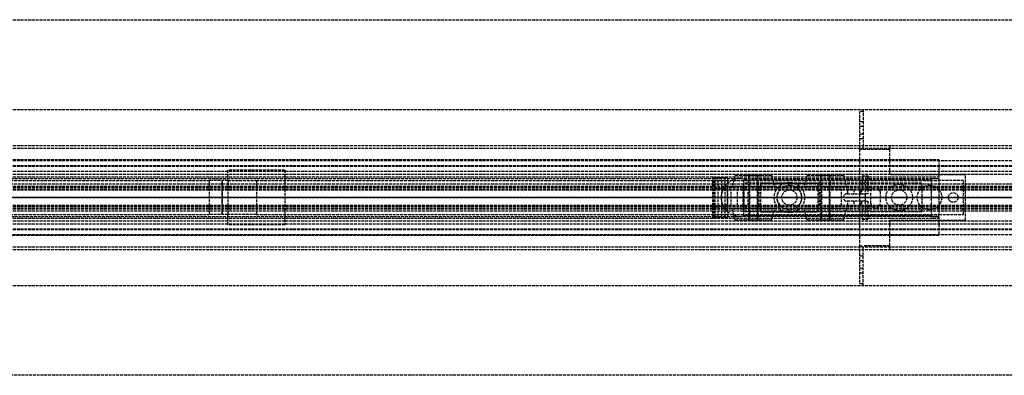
# Model space of a CAD drawing. Header units: millimetres. Extents: x 0 to 2050, y -94 to 94.
# Tile 12 of 13: x 520 to 1040, y -94 to 94. Entities that reach past the tile are written whole.
import ezdxf

# ---------------------------------------------------------------- set-up
doc = ezdxf.new("R2010")
doc.units = ezdxf.units.MM
doc.header["$LTSCALE"] = 10
doc.linetypes.add('ALLCAD_Strich', pattern=[0.2, 0.15, -0.05])
doc.layers.add('BESCH_KONT_sich_schn_ansi_2d', color=40, linetype='Continuous')
doc.layers.add('BESCH_KONT_sich_schn_grun_2d', color=10, linetype='Continuous')

msp = doc.modelspace()

# ---------------------------------------------------------------- linework, layer by layer
at = {"layer": 'BESCH_KONT_sich_schn_ansi_2d', "linetype": 'ALLCAD_Strich'}
for p, q in [((0, 0, 8), (963, 0, 8)), ((0, 0, 2322), (965, 0, 2322)), ((0, 0, 9), (963, 0, 9)), ((965, 0, 2318), (0, 0, 2318)), ((0, 0, 2368), (2050, 0, 2368)), ((2050, 0, 2418), (0, 0, 2418)), ((0, 0, 25), (1005, 0, 25)), ((0, 0, 26), (1005, 0, 26)), ((2050, 0, 2361.5), (0, 0, 2361.5)), ((2050, 0, 2362), (0, 0, 2362)), ((0, 0, 2359), (2050, 0, 2359)), ((0, 0, 2359.5), (2050, 0, 2359.5)), ((0, 0, 2353), (2050, 0, 2353)), ((0, 0, 26), (1005, 0, 26)), ((0, 0, 2324), (2020, 0, 2324)), ((2020, 0, 2325.5), (0, 0, 2325.5)), ((0, 0, 2352.5), (2020, 0, 2352.5)), ((0, 0, 2326.5), (2020, 0, 2326.5)), ((0, 0, 2355), (2020, 0, 2355)), ((0, 0, 2350.5), (2020, 0, 2350.5)), ((0, 0, 2350), (2020, 0, 2350)), ((619.5, 0, 2365), (619.5, 0, 2362)), ((629.5, 0, 2365), (619.5, 0, 2365)), ((626.5, 0, 2359), (626.5, 0, 2362)), ((626.5, 0, 2362), (626.5, 0, 2355)), ((629.5, 0, 2355), (629.5, 0, 2359)), ((629.5, 0, 2359), (629.5, 0, 2365)), ((644.5, 0, 2359), (644.5, 0, 2362)), ((659.5, 0, 2359), (659.5, 0, 2355)), ((885.5, 0, 2329.25), (885.5, 0, 2332.88)), ((893.3, 0, 2333.6), (885.54, 0, 2333.6)), ((888.4, 0, 2328.5), (886.25, 0, 2328.5)), ((888.4, 0, 2329.8), (886.8, 0, 2329.8)), ((886.8, 0, 2329.8), (886.8, 0, 2332.3)), ((886.8, 0, 2332.3), (892, 0, 2332.3)), ((888.4, 0, 2328.5), (888.4, 0, 2329.8)), ((889.83, 0, 2339.75), (893.3, 0, 2339.75)), ((900, 0, 2288), (890, 0, 2288)), ((890, 0, 2318), (890, 0, 2288)), ((891.98, 0, 2329.8), (890.4, 0, 2329.8)), ((890.4, 0, 2329.8), (890.4, 0, 2328.5)), ((893.3, 0, 2328.5), (890.4, 0, 2328.5)), ((891.98, 0, 2329.81), (891.98, 0, 2329.8)), ((891.98, 0, 2329.8), (891.98, 0, 2329.81)), ((891.98, 0, 2329.8), (891.98, 0, 2329.8)), ((891.98, 0, 2329.81), (891.98, 0, 2329.81)), ((891.98, 0, 2329.81), (891.98, 0, 2329.8)), ((891.98, 0, 2329.81), (891.98, 0, 2329.81)), ((891.98, 0, 2329.8), (891.98, 0, 2329.8)), ((892, 0, 2329.8), (891.98, 0, 2329.8)), ((891.99, 0, 2329.81), (891.99, 0, 2329.8)), ((891.99, 0, 2329.8), (891.99, 0, 2329.81)), ((891.99, 0, 2329.8), (891.99, 0, 2329.81)), ((891.99, 0, 2329.81), (891.99, 0, 2329.81)), ((891.99, 0, 2329.81), (891.99, 0, 2329.8)), ((891.99, 0, 2329.8), (891.99, 0, 2329.81)), ((891.99, 0, 2329.8), (891.99, 0, 2329.8)), ((891.99, 0, 2329.8), (891.99, 0, 2329.8)), ((891.99, 0, 2329.8), (891.99, 0, 2329.8)), ((891.99, 0, 2329.8), (891.99, 0, 2329.81)), ((891.99, 0, 2329.8), (891.99, 0, 2329.8)), ((891.99, 0, 2329.81), (891.99, 0, 2329.81)), ((891.99, 0, 2329.81), (891.99, 0, 2329.81)), ((892, 0, 2329.8), (892, 0, 2329.8)), ((892, 0, 2329.8), (892, 0, 2329.81)), ((892, 0, 2329.81), (892, 0, 2329.81)), ((892, 0, 2329.81), (892, 0, 2329.8)), ((892, 0, 2329.81), (892, 0, 2329.81)), ((892, 0, 2329.8), (892, 0, 2329.8)), ((892, 0, 2332.3), (892, 0, 2329.81)), ((892, 0, 2329.8), (892, 0, 2329.8)), ((892, 0, 2329.8), (892, 0, 2329.8)), ((892.96, 0, 2340.5), (893.3, 0, 2340.5)), ((893.3, 0, 2339.75), (893.3, 0, 2333.6)), ((893.3, 0, 2333.6), (893.3, 0, 2328.5)), ((893.3, 0, 2340.5), (893.3, 0, 2339.75)), ((893.3, 0, 2340.5), (919.39, 0, 2340.5)), ((895.22, 0, 2328.5), (893.3, 0, 2328.5)), ((898.59, 0, 2327.92), (895.22, 0, 2328.5)), ((901.58, 0, 2326.21), (898.59, 0, 2327.92)), ((900, 0, 2288), (900, 0, 2318)), ((900, 0, 2288), (1005, 0, 2288)), ((902, 0, 2317.5), (1001, 0, 2317.5)), ((996, 0, 2299.5), (902, 0, 2299.5)), ((996, 0, 2315.5), (902, 0, 2315.5)), ((902, 0, 2294.5), (1001, 0, 2294.5)), ((902, 0, 2294.5), (902, 0, 2317.5)), ((904.26, 0, 2324.31), (902.12, 0, 2325.8)), ((921.31, 0, 2322.5), (909.99, 0, 2322.5)), ((911, 0, 2307.5), (911, 0, 2315.5)), ((911, 0, 2307.5), (941, 0, 2307.5)), ((911, 0, 2315.5), (941, 0, 2315.5)), ((918, 0, 2332.5), (934, 0, 2332.5)), ((918, 0, 2340.5), (918, 0, 2332.5)), ((932.61, 0, 2340.5), (919.39, 0, 2340.5)), ((919.5, 0, 2340.5), (919.5, 0, 2332.5)), ((919.5, 0, 2332.5), (919.5, 0, 2322.5)), ((919.5, 0, 2332.5), (919.5, 0, 2340.5)), ((921.31, 0, 2322.5), (930.69, 0, 2322.5)), ((921.31, 0, 2340.5), (921.31, 0, 2332.5)), ((922, 0, 2318), (922, 0, 2322)), ((930, 0, 2335.5), (922, 0, 2335.5)), ((922, 0, 2315.5), (922, 0, 2318)), ((922, 0, 2322), (922, 0, 2335.5)), ((922, 0, 2332.5), (922, 0, 2322.5)), ((922, 0, 2332.5), (922, 0, 2322.5)), ((930, 0, 2318), (930, 0, 2322)), ((930, 0, 2315.5), (930, 0, 2318)), ((930, 0, 2322), (930, 0, 2335.5)), ((930, 0, 2332.5), (930, 0, 2322.5)), ((930, 0, 2332.5), (930, 0, 2322.5)), ((941.85, 0, 2322.5), (930.69, 0, 2322.5)), ((930.69, 0, 2332.5), (930.69, 0, 2340.5)), ((932.5, 0, 2340.5), (932.5, 0, 2332.5)), ((932.5, 0, 2332.5), (932.5, 0, 2322.5)), ((932.5, 0, 2332.5), (932.5, 0, 2340.5)), ((932.61, 0, 2340.5), (966, 0, 2340.5)), ((934, 0, 2340.5), (934, 0, 2332.5)), ((941, 0, 2315.5), (941, 0, 2307.5)), ((953.45, 0, 2328.41), (947.59, 0, 2324.31)), ((954.5, 0, 2340.5), (954.5, 0, 2329)), ((956.5, 0, 2340.5), (956.5, 0, 2329.49)), ((963.5, 0, 2329.5), (956.89, 0, 2329.5)), ((963, 0, 17), (965, 0, 17)), ((963, 0), (963, 0, 17)), ((965, 0), (963, 0)), ((963, 0, 2), (979, 0, 2)), ((965, 0, 11), (963, 0, 11)), ((965, 0, 6), (963, 0, 6)), ((963, 0, 8), (1005, 0, 8)), ((963, 0, 9), (1005, 0, 9)), ((965, 0), (965, 0, 2322)), ((2050, 0), (965, 0)), ((965, 0, 6), (965, 0, 6)), ((965, 0, 6), (965, 0, 6)), ((965.01, 0, 6), (965, 0, 6)), ((965, 0, 6), (965, 0, 6)), ((965, 0, 6), (965, 0, 6)), ((965, 0, 6), (965, 0, 6)), ((965, 0, 6), (965, 0, 6)), ((965, 0, 6), (965, 0, 6)), ((965, 0, 6), (965, 0, 6)), ((965, 0, 6), (979, 0, 6)), ((1005, 0, 2318), (965, 0, 2318)), ((965, 0, 2322), (2020, 0, 2322)), ((965.01, 0, 6), (965.01, 0, 6)), ((965.01, 0, 6), (965.01, 0, 6)), ((965.01, 0, 6), (965.01, 0, 6)), ((965.01, 0, 6), (965.01, 0, 6)), ((965.01, 0, 6), (965.01, 0, 6)), ((965.01, 0, 6), (965.01, 0, 6)), ((965.01, 0, 6), (965.01, 0, 6)), ((965.01, 0, 6), (965.01, 0, 6)), ((965.01, 0, 6), (965.01, 0, 6)), ((965.01, 0, 6), (965.01, 0, 6)), ((965.01, 0, 6), (965.01, 0, 6)), ((965.01, 0, 6), (965.02, 0, 6)), ((965.01, 0, 6), (965.01, 0, 6)), ((965.02, 0, 6), (965.02, 0, 6)), ((965.02, 0, 6), (965.02, 0, 6)), ((965.02, 0, 6), (965.02, 0, 6)), ((965.02, 0, 6), (965.02, 0, 6)), ((965.02, 0, 6), (965.02, 0, 6)), ((965.02, 0, 6), (965.02, 0, 6)), ((965.02, 0, 6), (965.02, 0, 6)), ((965.02, 0, 6), (965.02, 0, 6)), ((965.02, 0, 6), (965.02, 0, 6)), ((966, 0, 4), (1018, 0, 4)), ((966, 0, 2), (966, 0, 4)), ((967.5, 0, 2339), (967.5, 0, 2333.5)), ((969, 0, 2), (969, 0, 4)), ((974, 0, 2), (974, 0, 4)), ((977, 0, 18), (984, 0, 18)), ((977, 0, 18), (977, 0, 9)), ((979, 0), (979, 0, 6)), ((979, 0, 2), (1019, 0, 2)), ((980, 0, 9), (980, 0, 4)), ((984, 0, 18), (991, 0, 18)), ((988, 0, 9), (988, 0, 4)), ((991, 0, 18), (991, 0, 9)), ((1006.5, 0, 5.5), (993.5, 0, 5.5)), ((993.5, 0, 4), (993.5, 0, 5.5)), ((996, 0, 2315.5), (996, 0, 2317.5)), ((996, 0, 2299.5), (996, 0, 2315.5)), ((1001, 0, 2288.01), (1001, 0, 2288.01)), ((1001, 0, 2288.01), (1001, 0, 2288.01)), ((1001, 0, 2288.01), (1001, 0, 2288.01)), ((1001, 0, 2288.01), (1001, 0, 2288.01)), ((1001, 0, 2288), (1001, 0, 2288)), ((1001, 0, 2288), (1001, 0, 2288)), ((1001, 0, 2288.01), (1001, 0, 2288.01)), ((1001, 0, 2288.01), (1001, 0, 2288.01)), ((1001, 0, 2288.01), (1001, 0, 2288.01)), ((1001, 0, 2288), (1001, 0, 2318)), ((1001, 0, 2288.01), (1001, 0, 2288.01)), ((1001, 0, 2288), (1001, 0, 2288)), ((1001, 0, 2288), (1001, 0, 2288)), ((1001, 0, 2288), (1001, 0, 2288)), ((1001, 0, 2288), (1001, 0, 2288)), ((1001, 0, 2288.01), (1001, 0, 2288.01)), ((1001, 0, 2288), (1001, 0, 2288.01)), ((1001, 0, 2288.01), (1001, 0, 2288.01)), ((1001, 0, 2288.01), (1001, 0, 2288.01)), ((1001, 0, 2288), (1005, 0, 2288)), ((1005, 0, 9), (1005, 0, 8)), ((1005, 0, 9), (1005, 0, 2318)), ((1006.5, 0, 4), (1006.5, 0, 5.5)), ((1010, 0, 2), (1010, 0, 4)), ((1015, 0, 2), (1015, 0, 4)), ((1018, 0, 2), (1018, 0, 4)), ((1019, 0), (1019, 0, 2))]:
    msp.add_line(p, q, dxfattribs=at)
at = {"layer": 'BESCH_KONT_sich_schn_ansi_2d', "linetype": 'ALLCAD_Strich', "extrusion": (0, 1, 0)}
for centre, radius in [((-907, 2335.5), 11.25), ((-907, 2335.5), 4), ((-907, 2335.5), 2), ((-945, 2335.5), 11.25), ((-945, 2335.5), 2)]:
    msp.add_circle(centre, radius, dxfattribs=at)
at = {"layer": 'BESCH_KONT_sich_schn_ansi_2d', "linetype": 'ALLCAD_Strich', "extrusion": (0, -1, 0)}
for centre, radius in [((907, 2335.5), 9.64), ((907, 2335.5), 5), ((907, 2335.5), 2.5), ((945, 2335.5), 9.64), ((945, 2335.5), 5), ((945, 2335.5), 4), ((945, 2335.5), 2.5), ((962, 2334), 2), ((966, 2339), 1.5)]:
    msp.add_circle(centre, radius, dxfattribs=at)
at = {"layer": 'BESCH_KONT_sich_schn_ansi_2d', "linetype": 'ALLCAD_Strich', "extrusion": (0, 1, 0)}
for centre, radius, start, end in [((-893.13, 2332.87), 7.63, 0.0312, 5.4915), ((-886.25, 2329.25), 0.75, 270, 360), ((-891.98, 2329.8), 0.00271, 270, 0), ((-891.98, 2329.81), 0.00271, 0, 90), ((-891.98, 2329.81), 0.00116, 90, 180), ((-891.98, 2329.8), 0.00116, 180, 270), ((-892, 2329.8), 0.00271, 270, 0), ((-892, 2329.81), 0.00271, 0, 90), ((-891.99, 2329.81), 0.00217, 0, 90), ((-891.99, 2329.8), 0.00217, 270, 0), ((-892, 2329.81), 0.00116, 90, 180), ((-892, 2329.8), 0.00116, 180, 270), ((-893.13, 2332.87), 7.63, 88.739, 91.261), ((-907, 2332.77), 8.5, 305, 309.5389), ((-909.99, 2332.5), 10, 270, 305), ((-941.85, 2332.5), 10, 235, 270), ((-963.5, 2333.5), 4, 180, 270)]:
    msp.add_arc(centre, radius, start, end, dxfattribs=at)
at = {"layer": 'BESCH_KONT_sich_schn_ansi_2d', "linetype": 'ALLCAD_Strich', "extrusion": (0, -1, 0)}
for centre, radius, start, end in [((891.98, 2329.81), 0.00116, 90, 180), ((891.98, 2329.8), 0.00116, 180, 270), ((891.98, 2329.8), 0.00271, 270, 360), ((891.98, 2329.81), 0.00271, 0, 90), ((892, 2329.81), 0.00116, 90, 180), ((892, 2329.8), 0.00116, 180, 270), ((891.99, 2329.81), 0.00093, 180, 270), ((891.99, 2329.81), 0.00093, 90, 180), ((892, 2329.8), 0.00271, 270, 360), ((892, 2329.81), 0.00271, 0, 90), ((956.89, 2323.5), 6, 90, 125)]:
    msp.add_arc(centre, radius, start, end, dxfattribs=at)
at = {"layer": 'BESCH_KONT_sich_schn_ansi_2d', "linetype": 'ALLCAD_Strich'}
for points, knots in [([(885.54, 0, 2333.6), (885.54, 0, 2333.61), (885.54, 0, 2333.66), (885.56, 0, 2333.83), (885.58, 0, 2333.97), (885.64, 0, 2334.34), (885.69, 0, 2334.56), (885.82, 0, 2335.08), (885.91, 0, 2335.37), (886.1, 0, 2335.84), (886.17, 0, 2336.01), (886.35, 0, 2336.37), (886.45, 0, 2336.56), (886.67, 0, 2336.93), (886.79, 0, 2337.12), (887.05, 0, 2337.48), (887.19, 0, 2337.66), (887.66, 0, 2338.22), (888.05, 0, 2338.59), (888.9, 0, 2339.24), (889.35, 0, 2339.52), (889.83, 0, 2339.75)], [15.435182, 15.435182, 15.435182, 15.435182, 16.554933, 16.554933, 17.82418, 17.82418, 19.093427, 19.093427, 20.362674, 20.362674, 21.03193, 21.03193, 21.701186, 21.701186, 22.370442, 22.370442, 23.039698, 23.039698, 24.647552, 24.647552, 26.164556, 26.164556, 26.164556, 26.164556]), ([(889.83, 0, 2339.75), (890.13, 0, 2339.89), (890.47, 0, 2340.03), (891.15, 0, 2340.25), (891.5, 0, 2340.33), (891.96, 0, 2340.41), (892.11, 0, 2340.44), (892.42, 0, 2340.47), (892.58, 0, 2340.48), (892.75, 0, 2340.49), (892.79, 0, 2340.49), (892.86, 0, 2340.5), (892.9, 0, 2340.5), (892.94, 0, 2340.5), (892.95, 0, 2340.5), (892.96, 0, 2340.5), (892.96, 0, 2340.5), (892.96, 0, 2340.5), (892.96, 0, 2340.5), (892.96, 0, 2340.5)], [1.722708, 1.722708, 1.722708, 1.722708, 2.727227, 2.727227, 3.731745, 3.731745, 4.178178, 4.178178, 4.62461, 4.62461, 4.729547, 4.729547, 4.834483, 4.834483, 4.870202, 4.870202, 4.877795, 4.877795, 4.885387, 4.885387, 4.885387, 4.885387])]:
    msp.add_open_spline(points, degree=3, knots=knots, dxfattribs=at)
at = {"layer": 'BESCH_KONT_sich_schn_grun_2d', "linetype": 'ALLCAD_Strich'}
for p, q in [((0, 94), (2050, 94)), ((0, 46.5), (2050, 46.5)), ((963, 45.5), (963, 25.5)), ((965, 45.5), (963, 45.5)), ((965, 46.5), (965, 27.5)), ((965, 40), (963, 40)), ((965, 37.5), (963, 37.5)), ((965, 33.5), (963, 33.5)), ((0, 27.5), (2050, 27.5)), ((0, 27.5), (2050, 27.5)), ((965, 31), (963, 31)), ((965, 27.5), (965, 27.49)), ((965, 27.5), (965, 27.49)), ((965, 27.5), (965, 27.5)), ((965, 25.5), (965, 27.5)), ((965, 27.49), (965, 27.49)), ((965, 27.49), (965, 27.49)), ((965.01, 27.5), (965.01, 27.5)), ((965.01, 27.5), (965.01, 27.49)), ((965.01, 27.5), (965.01, 27.5)), ((965.01, 27.5), (965.01, 27.5)), ((965.01, 27.5), (965.01, 27.5)), ((965.01, 27.5), (965.01, 27.5)), ((965.01, 27.5), (965.01, 27.5)), ((965.01, 27.49), (965.01, 27.5)), ((965.01, 27.49), (965.01, 27.5)), ((965.01, 27.49), (965.01, 27.49)), ((965.01, 27.49), (965.01, 27.49)), ((965.01, 27.49), (965.01, 27.49)), ((965.02, 27.5), (965.02, 27.49)), ((965.02, 27.49), (965.02, 27.5)), ((965.02, 27.5), (965.02, 27.49)), ((965.02, 27.5), (965.02, 27.5)), ((965.02, 27.49), (965.02, 27.49)), ((965.02, 27.49), (965.02, 27.49)), ((979, 25.5), (979, 27.5)), ((0, 26), (2050, 26)), ((963, 25.5), (963, -25.5)), ((963, 25.5), (965, 25.5)), ((965, 25.5), (979, 25.5)), ((979, 12), (979, 25.5)), ((0, 20), (1005, 20)), ((0, 19.5), (2050, 19.5)), ((0, 17), (2050, 17)), ((0, 16.5), (2020, 16.5)), ((1005, 20), (1005, 10)), ((0, 14), (2020, 14)), ((0, 12.38), (2020, 12.38)), ((0, 11), (1005, 11)), ((629.5, 9), (629.5, 14.5)), ((659.5, 14.5), (629.5, 14.5)), ((659.5, 14.5), (659.5, -14.5)), ((885.54, 10.5), (885.5, 10.5)), ((885.5, -10.5), (885.5, 10.5)), ((885.5, 10.5), (885.5, 10.5)), ((885.5, -10.5), (885.5, 10.5)), ((885.54, 10.5), (893.3, 10.5)), ((886.25, -10.5), (886.25, 10.5)), ((886.8, -10.5), (886.8, 10.5)), ((888.4, -10.5), (888.4, 10.5)), ((890.4, -10.5), (890.4, 10.5)), ((892, -10.5), (892, 10.5)), ((893.3, 10.5), (893.3, 4.5)), ((897.36, 11.75), (895.75, 5.75)), ((897.36, 11.75), (907, 11.75)), ((902, 12), (912, 12)), ((902, 12), (902, 11.75)), ((904.5, 5.75), (904.5, 11.75)), ((905, 12), (905, -12)), ((907, 11.75), (916.64, 11.75)), ((909, 12), (909, -12)), ((909.5, 5.75), (909.5, 11.75)), ((912, 12), (912, 11.75)), ((916.64, 11.75), (918.25, 5.75)), ((935.36, 11.75), (933.75, 5.75)), ((935.36, 11.75), (945, 11.75)), ((940, 12), (950, 12)), ((940, 12), (940, 11.75)), ((942.5, 5.75), (942.5, 11.75)), ((943, 12), (943, -12)), ((945, 11.75), (954.64, 11.75)), ((947, 12), (947, -12)), ((947.5, 5.75), (947.5, 11.75)), ((950, 12), (950, 11.75)), ((954.64, 11.75), (956.25, 5.75)), ((964.5, 11.5), (967.5, 11.5)), ((964.5, 11.5), (964.5, 4.5)), ((967.5, 11.5), (967.5, 4.5)), ((1019, 12), (979, 12)), ((1019, -12), (1019, 12)), ((2020, 7), (0, 7)), ((0, 6), (2020, 6)), ((0.02, 5.5), (2020, 5.5)), ((105, 10), (900, 10)), ((105, 10), (900, 10)), ((144.5, 9), (619.5, 9)), ((619.5, 9), (619.5, -9)), ((629.5, 9), (619.5, 9)), ((626.5, -9), (626.5, 9)), ((626.5, 9), (626.5, -9)), ((629.5, 9), (644.5, 9)), ((629.5, 9), (629.5, -9)), ((644.5, 9), (1005, 9)), ((644.5, 9), (644.5, -9)), ((918.25, 5.75), (895.75, 5.75)), ((900, 10), (1005, 10)), ((902, 9.5), (1001, 9.5)), ((902, 4), (902, 9.5)), ((996, 7.5), (902, 7.5)), ((903, 5.5), (903, 4.5)), ((904.5, 5.5), (904.5, 4.5)), ((909.5, 5.5), (909.5, 4.5)), ((911, 5.5), (911, 7.5)), ((911, 7.5), (941, 7.5)), ((911, 5.5), (911, 4.5)), ((956.25, 5.75), (933.75, 5.75)), ((941, 7.5), (941, 5.5)), ((941, 4.5), (941, 5.5)), ((942.5, 4.5), (942.5, 5.5)), ((947.5, 4.5), (947.5, 5.5)), ((949, 4.5), (949, 5.5)), ((966, 9), (966, 4.5)), ((996, 4), (996, 7.5)), ((1001, -10), (1001, 10)), ((1001, 10), (1005, 10)), ((1005, 10), (1005, -10)), ((1018, 9), (1005, 9)), ((1018, -9), (1018, 9)), ((0, 4.5), (2020, 4.5)), ((0, 4), (2020, 4)), ((892.96, 3.75), (893.3, 3.75)), ((893.3, 4.5), (893.3, -4.5)), ((893.3, -3.75), (893.3, 3.75)), ((895.22, -4.5), (895.22, 4.5)), ((898.59, -4.5), (898.59, 4.5)), ((901.58, -4.5), (901.58, 4.5)), ((902, -4), (902, 4)), ((902.12, -4.5), (902.12, 4.5)), ((904.26, -4.5), (904.26, 4.5)), ((904.5, -4.5), (904.5, 4.5)), ((909.5, -4.5), (909.5, 4.5)), ((909.99, -4.5), (909.99, 4.5)), ((911, -4.5), (911, 4.5)), ((941, 4.5), (941, -4.5)), ((941.85, -4.5), (941.85, 4.5)), ((942.5, -4.5), (942.5, 4.5)), ((947.5, -4.5), (947.5, 4.5)), ((947.59, -4.5), (947.59, 4.5)), ((953.45, -4.5), (953.45, 4.5)), ((956.5, 2), (966, 2)), ((956.89, 2), (956.89, 4.5)), ((960, 4.5), (960, 2)), ((963.5, 2), (963.5, 4.5)), ((964, 4.5), (964, 2)), ((966, 4.5), (966, 2)), ((966, 2), (966, -2)), ((967.5, 2), (966, 2)), ((967.5, 4.5), (967.5, 2)), ((969, -3), (969, 3)), ((974, 3), (974, -3)), ((996, 4), (996, -4)), ((0, -4), (2020, -4)), ((0, -4.5), (2020, -4.5)), ((893.3, -3.75), (892.96, -3.75)), ((893.3, -4.5), (893.3, -10.5)), ((902, -9.5), (902, -4)), ((903, -4.5), (903, -5.5)), ((904.5, -4.5), (904.5, -5.5)), ((909.5, -4.5), (909.5, -5.5)), ((911, -4.5), (911, -5.5)), ((941, -5.5), (941, -4.5)), ((942.5, -5.5), (942.5, -4.5)), ((947.5, -5.5), (947.5, -4.5)), ((949, -5.5), (949, -4.5)), ((966, -2), (956.5, -2)), ((956.89, -4.5), (956.89, -2)), ((960, -2), (960, -4.5)), ((963.5, -4.5), (963.5, -2)), ((964, -2), (964, -4.5)), ((964.5, -4.5), (964.5, -11.5)), ((966, -2), (967.5, -2)), ((966, -2), (966, -4.5)), ((966, -4.5), (966, -9)), ((967.5, -2), (967.5, -4.5)), ((967.5, -4.5), (967.5, -11.5)), ((996, -7.5), (996, -4)), ((0, -5.5), (2020, -5.5)), ((0, -6), (2020, -6)), ((0, -7), (2020, -7)), ((105, -10), (900, -10)), ((105, -10), (900, -10)), ((144.5, -9), (619.5, -9)), ((629.5, -9), (619.5, -9)), ((644.5, -9), (629.5, -9)), ((629.5, -14.5), (629.5, -9)), ((644.5, -9), (1005, -9)), ((918.25, -5.75), (895.75, -5.75)), ((897.36, -11.75), (895.75, -5.75)), ((1005, -10), (900, -10)), ((996, -7.5), (902, -7.5)), ((902, -9.5), (1001, -9.5)), ((904.5, -11.75), (904.5, -5.75)), ((909.5, -11.75), (909.5, -5.75)), ((911, -7.5), (911, -5.5)), ((911, -7.5), (941, -7.5)), ((916.64, -11.75), (918.25, -5.75)), ((956.25, -5.75), (933.75, -5.75)), ((935.36, -11.75), (933.75, -5.75)), ((941, -5.5), (941, -7.5)), ((942.5, -11.75), (942.5, -5.75)), ((947.5, -11.75), (947.5, -5.75)), ((954.64, -11.75), (956.25, -5.75)), ((1001, -9.98), (1001, -9.98)), ((1001, -9.98), (1001, -9.98)), ((1001, -9.98), (1001, -9.98)), ((1001, -9.98), (1001, -9.99)), ((1001, -9.98), (1001, -9.98)), ((1001, -9.98), (1001, -9.98)), ((1001, -9.98), (1001, -9.98)), ((1001, -9.98), (1001, -9.98)), ((1001, -9.98), (1001, -9.98)), ((1001, -9.98), (1001, -9.98)), ((1001, -9.99), (1001, -9.99)), ((1001, -9.99), (1001, -9.99)), ((1001, -9.99), (1001, -9.99)), ((1001, -9.99), (1001, -9.99)), ((1001, -9.99), (1001, -9.99)), ((1001, -9.99), (1001, -9.99)), ((1001, -9.99), (1001, -9.99)), ((1001, -9.99), (1001, -9.99)), ((1001, -9.99), (1001, -9.99)), ((1001, -9.99), (1001, -9.99)), ((1001, -10), (1001, -9.99)), ((1001, -9.99), (1001, -9.99)), ((1001, -10), (1001, -10)), ((1001, -10), (1001, -10)), ((1001, -10), (1001, -10)), ((1001, -10), (1001, -10)), ((1001, -10), (1001, -10)), ((1001, -10), (1001, -10)), ((1001, -10), (1001, -10)), ((1001, -10), (1001, -10)), ((1001, -10), (1001, -10)), ((1001, -10), (1005, -10)), ((1005, -9), (1018, -9)), ((1005, -10), (1005, -20)), ((0, -11), (1005, -11)), ((0, -12.38), (2020, -12.38)), ((0, -14), (2020, -14)), ((659.5, -14.5), (629.5, -14.5)), ((885.54, -10.5), (885.5, -10.5)), ((885.5, -10.5), (885.5, -10.5)), ((893.3, -10.5), (885.54, -10.5)), ((891.98, -10.5), (891.98, -10.5)), ((891.98, -10.5), (891.98, -10.5)), ((891.98, -10.5), (891.98, -10.5)), ((891.98, -10.5), (891.98, -10.5)), ((891.98, -10.5), (891.98, -10.5)), ((891.98, -10.5), (891.98, -10.5)), ((891.98, -10.5), (891.99, -10.5)), ((891.98, -10.5), (891.98, -10.5)), ((891.98, -10.5), (891.98, -10.5)), ((891.98, -10.5), (891.98, -10.5)), ((891.99, -10.5), (891.99, -10.5)), ((891.99, -10.5), (891.99, -10.5)), ((892, -10.5), (891.99, -10.5)), ((891.99, -10.5), (891.99, -10.5)), ((891.99, -10.5), (891.99, -10.5)), ((891.99, -10.5), (891.99, -10.5)), ((891.99, -10.5), (891.99, -10.5)), ((891.99, -10.5), (891.99, -10.5)), ((891.99, -10.5), (891.99, -10.5)), ((891.99, -10.5), (891.99, -10.5)), ((891.99, -10.5), (891.99, -10.5)), ((891.99, -10.5), (891.99, -10.5)), ((891.99, -10.5), (891.99, -10.5)), ((892, -10.5), (892, -10.5)), ((892, -10.5), (892, -10.5)), ((892, -10.5), (892, -10.5)), ((892, -10.5), (892, -10.5)), ((892, -10.5), (892, -10.5)), ((892, -10.5), (892, -10.5)), ((892, -10.5), (892, -10.5)), ((897.36, -11.75), (907, -11.75)), ((902, -11.75), (902, -12)), ((902, -12), (912, -12)), ((907, -11.75), (916.64, -11.75)), ((912, -11.75), (912, -12)), ((935.36, -11.75), (945, -11.75)), ((940, -11.75), (940, -12)), ((940, -12), (950, -12)), ((945, -11.75), (954.64, -11.75)), ((950, -11.75), (950, -12)), ((964.5, -11.5), (967.5, -11.5)), ((979, -25.5), (979, -12)), ((979, -12), (1019, -12)), ((0, -16.5), (2020, -16.5)), ((0, -17), (2050, -17)), ((0, -19.5), (2050, -19.5)), ((1005, -20), (0, -20)), ((0, -26), (2050, -26)), ((963, -25.5), (965, -25.5)), ((963, -25.5), (963, -45.5)), ((979, -25.5), (965, -25.5)), ((965, -27.5), (965, -25.5)), ((979, -27.5), (979, -25.5)), ((0, -27.5), (2050, -27.5)), ((0, -27.5), (2050, -27.5)), ((965, -31), (963, -31)), ((965, -46.5), (965, -27.5)), ((965, -33.5), (963, -33.5)), ((965, -37.5), (963, -37.5)), ((965, -40), (963, -40)), ((0, -46.5), (2050, -46.5)), ((963, -45.5), (965, -45.5)), ((2050, -94), (0, -94))]:
    msp.add_line(p, q, dxfattribs=at)
for centre, radius in [((926, 0), 8), ((926, 0), 6.5), ((984, 0), 7), ((1000, 0), 6.5), ((926, 0), 4), ((984, 0), 4), ((1012.5, 0), 2.5)]:
    msp.add_circle(centre, radius, dxfattribs=at)
for centre, radius, start, end in [((965, 27.5), 0.00116, 360, 90), ((965, 27.5), 0.00271, 0, 90), ((965, 27.5), 0.00116, 90, 180), ((965, 27.5), 0.00271, 90, 180), ((965, 27.49), 0.00116, 270, 0), ((965, 27.49), 0.00271, 270, 360), ((965, 27.49), 0.00116, 180, 270), ((965, 27.49), 0.00271, 180, 270), ((965.01, 27.5), 0.00093, 0, 90), ((965.01, 27.5), 0.00093, 270, 360), ((965.01, 27.5), 0.00217, 270, 0), ((965.01, 27.5), 0.00217, 360, 90), ((965.02, 27.5), 0.00271, 90, 180), ((965.02, 27.49), 0.00271, 180, 270), ((965.02, 27.5), 0.00116, 360, 90), ((965.02, 27.5), 0.00271, 0, 90), ((965.02, 27.5), 0.00116, 90, 180), ((965.02, 27.49), 0.00116, 270, 0), ((965.02, 27.49), 0.00271, 270, 360), ((965.02, 27.49), 0.00116, 180, 270), ((900, 0), 10, 90, 270), ((971.5, 3), 2.5, 0, 180), ((926, 0), 6.5, 136.1869, 223.8131), ((926, 0), 6.5, 316.1869, 43.8131), ((956.5, 0), 2, 90, 270), ((971.5, -3), 2.5, 180, 0)]:
    msp.add_arc(centre, radius, start, end, dxfattribs=at)
for points, knots in [([(889.83, 4.5), (889.35, 4.5), (888.9, 4.51), (888.05, 4.6), (887.66, 4.68), (887.19, 4.86), (887.05, 4.93), (886.79, 5.09), (886.67, 5.18), (886.45, 5.39), (886.35, 5.51), (886.17, 5.76), (886.1, 5.9), (885.91, 6.31), (885.82, 6.62), (885.69, 7.32), (885.64, 7.7), (885.58, 8.51), (885.56, 8.93), (885.54, 9.74), (885.54, 10.12), (885.54, 10.5)], [4.406817, 4.406817, 4.406817, 4.406817, 5.92382, 5.92382, 7.531675, 7.531675, 8.200931, 8.200931, 8.870186, 8.870186, 9.539442, 9.539442, 10.208698, 10.208698, 11.477945, 11.477945, 12.747192, 12.747192, 14.016439, 14.016439, 15.13619, 15.13619, 15.13619, 15.13619]), ([(892.96, 3.75), (892.96, 3.75), (892.96, 3.76), (892.96, 3.76), (892.96, 3.76), (892.95, 3.77), (892.94, 3.78), (892.9, 3.8), (892.86, 3.82), (892.79, 3.84), (892.75, 3.86), (892.58, 3.92), (892.42, 3.96), (892.11, 4.06), (891.96, 4.11), (891.5, 4.23), (891.15, 4.32), (890.47, 4.46), (890.13, 4.5), (889.83, 4.5)], [4.885389, 4.885389, 4.885389, 4.885389, 4.892981, 4.892981, 4.900573, 4.900573, 4.936292, 4.936292, 5.041229, 5.041229, 5.146165, 5.146165, 5.592598, 5.592598, 6.03903, 6.03903, 7.043549, 7.043549, 8.048067, 8.048067, 8.048067, 8.048067]), ([(885.54, -10.5), (885.54, -10.12), (885.54, -9.74), (885.56, -8.93), (885.58, -8.51), (885.64, -7.7), (885.69, -7.32), (885.82, -6.62), (885.91, -6.31), (886.1, -5.9), (886.17, -5.76), (886.35, -5.51), (886.45, -5.39), (886.67, -5.18), (886.79, -5.09), (887.05, -4.93), (887.19, -4.86), (887.66, -4.68), (888.05, -4.6), (888.9, -4.51), (889.35, -4.5), (889.83, -4.5)], [15.435182, 15.435182, 15.435182, 15.435182, 16.554933, 16.554933, 17.82418, 17.82418, 19.093427, 19.093427, 20.362674, 20.362674, 21.03193, 21.03193, 21.701186, 21.701186, 22.370442, 22.370442, 23.039698, 23.039698, 24.647552, 24.647552, 26.164556, 26.164556, 26.164556, 26.164556]), ([(889.83, -4.5), (890.13, -4.5), (890.47, -4.46), (891.15, -4.32), (891.5, -4.23), (891.96, -4.11), (892.11, -4.06), (892.42, -3.96), (892.58, -3.92), (892.75, -3.86), (892.79, -3.84), (892.86, -3.82), (892.9, -3.8), (892.94, -3.78), (892.95, -3.77), (892.96, -3.76), (892.96, -3.76), (892.96, -3.76), (892.96, -3.75), (892.96, -3.75)], [1.722708, 1.722708, 1.722708, 1.722708, 2.727227, 2.727227, 3.731745, 3.731745, 4.178178, 4.178178, 4.62461, 4.62461, 4.729547, 4.729547, 4.834483, 4.834483, 4.870202, 4.870202, 4.877795, 4.877795, 4.885387, 4.885387, 4.885387, 4.885387])]:
    msp.add_open_spline(points, degree=3, knots=knots, dxfattribs=at)

doc.saveas('drawing.dxf')
